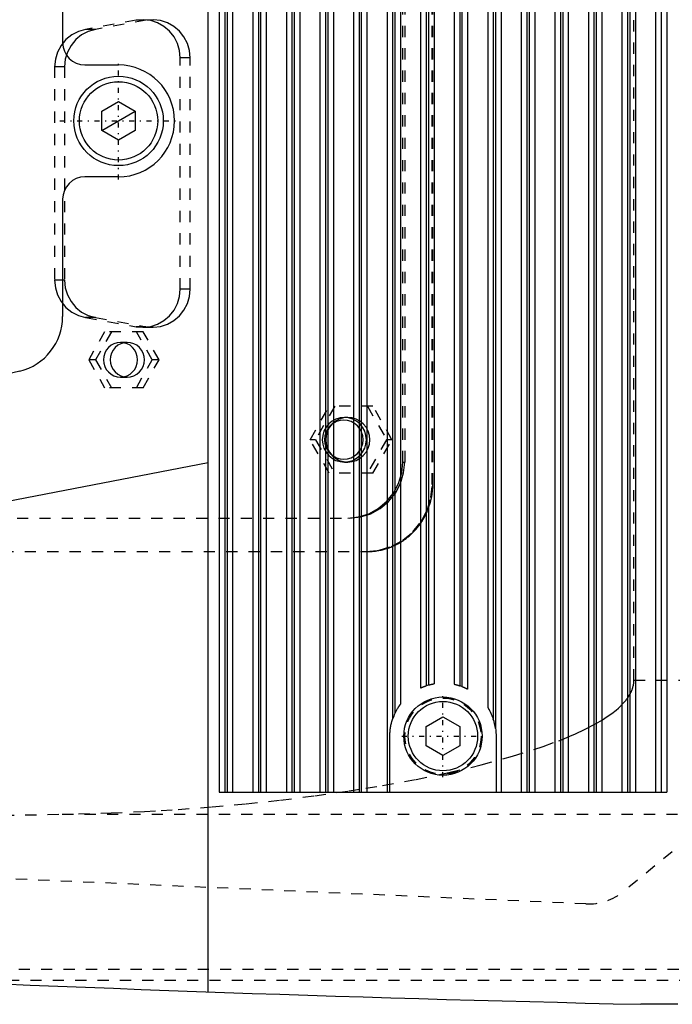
# Model space of a CAD drawing. Extents: x -705 to 156, y -125 to 125.
# Tile 4 of 9: x -396 to -338, y -79 to 9. Entities that reach past the tile are written whole.
import ezdxf

# ---------------------------------------------------------------- set-up
doc = ezdxf.new("R2010")
doc.units = 0
doc.linetypes.add('CENTER', pattern=[1.5, 0.45, -0.5, 0.05, -0.5])
doc.linetypes.add('DASHED', pattern=[2, 1, -1])
for name, color, linetype in [('AM_0', 7, 'CONTINUOUS'), ('AM_10', 7, 'CONTINUOUS'), ('AM_3', 7, 'DASHED'), ('AM_7', 7, 'CENTER')]:
    doc.layers.add(name, color=color, linetype=linetype)

msp = doc.modelspace()

# ---------------------------------------------------------------- linework, layer by layer
at = {"layer": 'AM_0', "color": 7, "linetype": 'CONTINUOUS'}
for p, q in [((-379, -77.856), (-379, 77.856)), ((-378, 60), (-378, -60)), ((-377.5, 60), (-377.5, -60)), ((-377.3, 60), (-377.3, -60)), ((-376.8, 60), (-376.8, -60)), ((-375, 60), (-375, -60)), ((-374.5, 60), (-374.5, -60)), ((-374.3, 60), (-374.3, -60)), ((-373.8, 60), (-373.8, -60)), ((-372, 60), (-372, -60)), ((-371.5, 60), (-371.5, -60)), ((-371.3, 60), (-371.3, -60)), ((-370.8, 60), (-370.8, -60)), ((-369, 60), (-369, -60)), ((-368.5, 60), (-368.5, -60)), ((-368.3, 60), (-368.3, -60)), ((-367.8, 60), (-367.8, -60)), ((-366, 60), (-366, -60)), ((-365.5, 60), (-365.5, -60)), ((-365.3, 60), (-365.3, -60)), ((-364.8, 60), (-364.8, -60)), ((-363, 60), (-363, -60)), ((-352.8, 60), (-352.8, -60)), ((-351, 60), (-351, -60)), ((-350.5, 60), (-350.5, -60)), ((-350.3, 60), (-350.3, -60)), ((-349.8, 60), (-349.8, -60)), ((-348, 60), (-348, -60)), ((-347.5, 60), (-347.5, -60)), ((-347.3, 60), (-347.3, -60)), ((-346.8, 60), (-346.8, -60)), ((-345, 60), (-345, -60)), ((-344.5, 60), (-344.5, -60)), ((-344.3, 60), (-344.3, -60)), ((-343.8, 60), (-343.8, -60)), ((-342, 60), (-342, -60)), ((-341.5, 60), (-341.5, -60)), ((-341.3, 60), (-341.3, -60)), ((-340.8, 60), (-340.8, -60)), ((-339, 60), (-339, -60)), ((-338.5, 60), (-338.5, -60)), ((-338, 60), (-338, -60)), ((-353.3, 54.313), (-353.3, -54.313)), ((-362.5, 53.479), (-362.5, -53.479)), ((-362.3, 52.982), (-362.3, -52.982)), ((-353.5, 53.479), (-353.5, -53.479)), ((-361.8, 52.15), (-361.8, -52.15)), ((-354, 52.438), (-354, -52.438)), ((-360, 50.692), (-360, -50.692)), ((-359.5, 50.493), (-359.5, -50.493)), ((-359.3, 50.431), (-359.3, -50.431)), ((-358.8, 50.318), (-358.8, -50.318)), ((-357, 50.356), (-357, -50.356)), ((-356.5, 50.493), (-356.5, -50.493)), ((-356.3, 50.565), (-356.3, -50.565)), ((-355.8, 50.79), (-355.8, -50.79)), ((-392, 17.5), (-392, 7)), ((-390, 5), (-387, 5)), ((-388.5, 0.866), (-387, 1.732)), ((-387, 1.732), (-385.5, 0.866)), ((-388.5, -0.866), (-388.5, 0.866)), ((-385.5, 0.866), (-385.5, -0.866)), ((-387, -1.732), (-388.5, -0.866)), ((-385.5, -0.866), (-387, -1.732)), ((-387, -5), (-390, -5)), ((-392, -7), (-392, -17.5)), ((-395.837, -22.363), (-478.853, -42.225)), ((-379, -30.577), (-414, -37.308)), ((-359.5, -54.134), (-358, -53.268)), ((-358, -53.268), (-356.5, -54.134)), ((-359.5, -55.866), (-359.5, -54.134)), ((-356.5, -54.134), (-356.5, -55.866)), ((-362.75, -60), (-362.75, -55)), ((-353.25, -55), (-353.25, -60)), ((-358, -56.732), (-359.5, -55.866)), ((-356.5, -55.866), (-358, -56.732)), ((-378, -60), (-338, -60)), ((-337, -78.973), (-340.312, -78.973))]:
    msp.add_line(p, q, dxfattribs=at)
for points in [[(-360, -50.692, 0), (-360, -50.692, 0), (-360, -50.692, 0), (-360, -50.691, 0), (-360, -50.691, 0), (-359.999, -50.691, 0), (-359.999, -50.691, 0), (-359.998, -50.691, 0), (-359.998, -50.691, 0), (-359.997, -50.69, 0), (-359.996, -50.69, 0), (-359.996, -50.69, 0), (-359.995, -50.689, 0), (-359.994, -50.689, 0), (-359.993, -50.688, 0), (-359.991, -50.688, 0), (-359.99, -50.687, 0), (-359.988, -50.686, 0), (-359.988, -50.686, 0), (-359.987, -50.685, 0), (-359.985, -50.685, 0), (-359.983, -50.684, 0), (-359.982, -50.683, 0), (-359.981, -50.683, 0), (-359.979, -50.682, 0), (-359.977, -50.681, 0), (-359.976, -50.68, 0), (-359.974, -50.68, 0), (-359.972, -50.679, 0), (-359.969, -50.678, 0), (-359.967, -50.676, 0), (-359.964, -50.675, 0), (-359.961, -50.674, 0), (-359.96, -50.673, 0), (-359.958, -50.672, 0), (-359.955, -50.671, 0), (-359.952, -50.67, 0), (-359.949, -50.668, 0), (-359.945, -50.667, 0), (-359.942, -50.665, 0), (-359.94, -50.664, 0), (-359.938, -50.664, 0), (-359.935, -50.662, 0), (-359.931, -50.66, 0), (-359.927, -50.659, 0), (-359.923, -50.657, 0), (-359.919, -50.655, 0), (-359.917, -50.654, 0), (-359.915, -50.653, 0), (-359.911, -50.651, 0), (-359.907, -50.65, 0), (-359.903, -50.648, 0), (-359.898, -50.646, 0), (-359.894, -50.644, 0), (-359.892, -50.643, 0), (-359.889, -50.642, 0), (-359.885, -50.64, 0), (-359.88, -50.638, 0), (-359.876, -50.636, 0), (-359.871, -50.634, 0), (-359.866, -50.632, 0), (-359.864, -50.631, 0), (-359.861, -50.63, 0), (-359.856, -50.628, 0), (-359.852, -50.626, 0), (-359.849, -50.625, 0), (-359.847, -50.624, 0), (-359.841, -50.621, 0), (-359.836, -50.619, 0), (-359.834, -50.618, 0), (-359.831, -50.617, 0), (-359.826, -50.615, 0), (-359.82, -50.613, 0), (-359.815, -50.61, 0), (-359.809, -50.608, 0), (-359.804, -50.606, 0), (-359.801, -50.605, 0), (-359.798, -50.603, 0), (-359.792, -50.601, 0), (-359.786, -50.599, 0), (-359.78, -50.596, 0), (-359.774, -50.594, 0), (-359.768, -50.591, 0), (-359.765, -50.59, 0), (-359.762, -50.589, 0), (-359.756, -50.586, 0), (-359.75, -50.584, 0), (-359.743, -50.581, 0), (-359.737, -50.579, 0), (-359.731, -50.576, 0), (-359.727, -50.575, 0), (-359.724, -50.574, 0), (-359.718, -50.571, 0), (-359.711, -50.569, 0), (-359.704, -50.566, 0), (-359.698, -50.564, 0), (-359.691, -50.561, 0), (-359.688, -50.56, 0), (-359.684, -50.559, 0), (-359.678, -50.556, 0), (-359.671, -50.554, 0), (-359.664, -50.551, 0), (-359.657, -50.548, 0), (-359.65, -50.546, 0), (-359.647, -50.545, 0), (-359.643, -50.543, 0), (-359.636, -50.541, 0), (-359.629, -50.538, 0), (-359.626, -50.537, 0), (-359.622, -50.536, 0), (-359.615, -50.533, 0), (-359.608, -50.531, 0), (-359.605, -50.529, 0), (-359.601, -50.528, 0), (-359.594, -50.526, 0), (-359.587, -50.523, 0), (-359.58, -50.521, 0), (-359.573, -50.518, 0), (-359.566, -50.516, 0), (-359.563, -50.514, 0), (-359.559, -50.513, 0), (-359.552, -50.511, 0), (-359.545, -50.508, 0), (-359.538, -50.506, 0), (-359.531, -50.504, 0), (-359.524, -50.501, 0), (-359.521, -50.5, 0), (-359.517, -50.499, 0), (-359.51, -50.497, 0), (-359.503, -50.494, 0), (-359.5, -50.493, 0)], [(-359.3, -50.431, 0), (-359.297, -50.43, 0), (-359.29, -50.428, 0), (-359.283, -50.427, 0), (-359.279, -50.426, 0), (-359.276, -50.425, 0), (-359.269, -50.423, 0), (-359.262, -50.421, 0), (-359.255, -50.419, 0), (-359.248, -50.417, 0), (-359.241, -50.415, 0), (-359.238, -50.414, 0), (-359.234, -50.413, 0), (-359.227, -50.411, 0), (-359.22, -50.409, 0), (-359.213, -50.407, 0), (-359.206, -50.406, 0), (-359.199, -50.404, 0), (-359.195, -50.403, 0), (-359.192, -50.402, 0), (-359.185, -50.4, 0), (-359.178, -50.398, 0), (-359.174, -50.397, 0), (-359.171, -50.397, 0), (-359.164, -50.395, 0), (-359.157, -50.393, 0), (-359.153, -50.392, 0), (-359.15, -50.391, 0), (-359.143, -50.39, 0), (-359.136, -50.388, 0), (-359.129, -50.386, 0), (-359.122, -50.384, 0), (-359.115, -50.383, 0), (-359.112, -50.382, 0), (-359.108, -50.381, 0), (-359.102, -50.38, 0), (-359.095, -50.378, 0), (-359.088, -50.376, 0), (-359.082, -50.375, 0), (-359.075, -50.373, 0), (-359.072, -50.373, 0), (-359.069, -50.372, 0), (-359.062, -50.37, 0), (-359.056, -50.369, 0), (-359.049, -50.367, 0), (-359.043, -50.366, 0), (-359.037, -50.365, 0), (-359.034, -50.364, 0), (-359.031, -50.363, 0), (-359.024, -50.362, 0), (-359.018, -50.36, 0), (-359.012, -50.359, 0), (-359.006, -50.358, 0), (-359.001, -50.357, 0), (-358.998, -50.356, 0), (-358.995, -50.355, 0), (-358.989, -50.354, 0), (-358.984, -50.353, 0), (-358.978, -50.352, 0), (-358.973, -50.351, 0), (-358.967, -50.35, 0), (-358.965, -50.349, 0), (-358.962, -50.348, 0), (-358.957, -50.347, 0), (-358.952, -50.346, 0), (-358.949, -50.346, 0), (-358.947, -50.345, 0), (-358.942, -50.344, 0), (-358.937, -50.343, 0), (-358.934, -50.343, 0), (-358.932, -50.342, 0), (-358.927, -50.341, 0), (-358.923, -50.34, 0), (-358.918, -50.34, 0), (-358.913, -50.339, 0), (-358.909, -50.338, 0), (-358.906, -50.337, 0), (-358.904, -50.337, 0), (-358.9, -50.336, 0), (-358.895, -50.335, 0), (-358.891, -50.334, 0), (-358.887, -50.334, 0), (-358.883, -50.333, 0), (-358.881, -50.332, 0), (-358.879, -50.332, 0), (-358.875, -50.331, 0), (-358.871, -50.331, 0), (-358.867, -50.33, 0), (-358.864, -50.329, 0), (-358.86, -50.329, 0), (-358.858, -50.328, 0), (-358.857, -50.328, 0), (-358.853, -50.327, 0), (-358.85, -50.327, 0), (-358.847, -50.326, 0), (-358.844, -50.325, 0), (-358.841, -50.325, 0), (-358.839, -50.325, 0), (-358.838, -50.324, 0), (-358.835, -50.324, 0), (-358.832, -50.323, 0), (-358.83, -50.323, 0), (-358.827, -50.323, 0), (-358.825, -50.322, 0), (-358.824, -50.322, 0), (-358.822, -50.322, 0), (-358.82, -50.321, 0), (-358.818, -50.321, 0), (-358.817, -50.321, 0), (-358.816, -50.321, 0), (-358.814, -50.32, 0), (-358.813, -50.32, 0), (-358.812, -50.32, 0), (-358.811, -50.32, 0), (-358.81, -50.32, 0), (-358.808, -50.319, 0), (-358.807, -50.319, 0), (-358.806, -50.319, 0), (-358.805, -50.319, 0), (-358.804, -50.319, 0), (-358.804, -50.318, 0), (-358.803, -50.318, 0), (-358.802, -50.318, 0), (-358.802, -50.318, 0), (-358.801, -50.318, 0), (-358.801, -50.318, 0), (-358.8, -50.318, 0), (-358.8, -50.318, 0), (-358.8, -50.318, 0), (-358.8, -50.318, 0), (-358.8, -50.318, 0)], [(-357, -50.356, 0), (-357, -50.356, 0), (-357, -50.356, 0), (-357, -50.357, 0), (-357, -50.357, 0), (-356.999, -50.357, 0), (-356.999, -50.357, 0), (-356.998, -50.357, 0), (-356.998, -50.357, 0), (-356.997, -50.357, 0), (-356.996, -50.357, 0), (-356.996, -50.357, 0), (-356.995, -50.357, 0), (-356.994, -50.358, 0), (-356.993, -50.358, 0), (-356.992, -50.358, 0), (-356.99, -50.359, 0), (-356.989, -50.359, 0), (-356.988, -50.359, 0), (-356.987, -50.359, 0), (-356.985, -50.36, 0), (-356.984, -50.36, 0), (-356.983, -50.36, 0), (-356.982, -50.36, 0), (-356.98, -50.361, 0), (-356.977, -50.361, 0), (-356.976, -50.362, 0), (-356.975, -50.362, 0), (-356.973, -50.362, 0), (-356.97, -50.363, 0), (-356.968, -50.364, 0), (-356.965, -50.364, 0), (-356.962, -50.365, 0), (-356.961, -50.365, 0), (-356.959, -50.365, 0), (-356.956, -50.366, 0), (-356.953, -50.367, 0), (-356.95, -50.368, 0), (-356.946, -50.368, 0), (-356.943, -50.369, 0), (-356.941, -50.37, 0), (-356.939, -50.37, 0), (-356.936, -50.371, 0), (-356.932, -50.372, 0), (-356.928, -50.372, 0), (-356.924, -50.373, 0), (-356.92, -50.374, 0), (-356.918, -50.375, 0), (-356.916, -50.375, 0), (-356.912, -50.376, 0), (-356.908, -50.377, 0), (-356.904, -50.378, 0), (-356.899, -50.379, 0), (-356.895, -50.38, 0), (-356.893, -50.381, 0), (-356.89, -50.381, 0), (-356.886, -50.383, 0), (-356.881, -50.384, 0), (-356.877, -50.385, 0), (-356.872, -50.386, 0), (-356.867, -50.387, 0), (-356.865, -50.388, 0), (-356.862, -50.388, 0), (-356.857, -50.39, 0), (-356.852, -50.391, 0), (-356.85, -50.391, 0), (-356.847, -50.392, 0), (-356.842, -50.393, 0), (-356.837, -50.395, 0), (-356.834, -50.395, 0), (-356.832, -50.396, 0), (-356.826, -50.397, 0), (-356.821, -50.399, 0), (-356.815, -50.4, 0), (-356.81, -50.402, 0), (-356.804, -50.403, 0), (-356.801, -50.404, 0), (-356.798, -50.405, 0), (-356.792, -50.406, 0), (-356.786, -50.408, 0), (-356.78, -50.409, 0), (-356.774, -50.411, 0), (-356.768, -50.412, 0), (-356.765, -50.413, 0), (-356.762, -50.414, 0), (-356.756, -50.416, 0), (-356.75, -50.418, 0), (-356.743, -50.419, 0), (-356.737, -50.421, 0), (-356.73, -50.423, 0), (-356.727, -50.424, 0), (-356.724, -50.425, 0), (-356.717, -50.426, 0), (-356.711, -50.428, 0), (-356.704, -50.43, 0), (-356.697, -50.432, 0), (-356.69, -50.434, 0), (-356.687, -50.435, 0), (-356.684, -50.436, 0), (-356.677, -50.438, 0), (-356.67, -50.44, 0), (-356.663, -50.442, 0), (-356.656, -50.444, 0), (-356.649, -50.446, 0), (-356.646, -50.447, 0), (-356.642, -50.448, 0), (-356.635, -50.45, 0), (-356.629, -50.452, 0), (-356.625, -50.453, 0), (-356.622, -50.454, 0), (-356.615, -50.457, 0), (-356.608, -50.459, 0), (-356.604, -50.46, 0), (-356.601, -50.461, 0), (-356.593, -50.463, 0), (-356.586, -50.465, 0), (-356.579, -50.467, 0), (-356.572, -50.47, 0), (-356.565, -50.472, 0), (-356.562, -50.473, 0), (-356.558, -50.474, 0), (-356.552, -50.476, 0), (-356.545, -50.478, 0), (-356.538, -50.481, 0), (-356.531, -50.483, 0), (-356.524, -50.485, 0), (-356.52, -50.486, 0), (-356.517, -50.487, 0), (-356.51, -50.49, 0), (-356.503, -50.492, 0), (-356.5, -50.493, 0)], [(-356.3, -50.565, 0), (-356.297, -50.566, 0), (-356.29, -50.569, 0), (-356.283, -50.571, 0), (-356.279, -50.573, 0), (-356.276, -50.574, 0), (-356.269, -50.577, 0), (-356.262, -50.579, 0), (-356.255, -50.582, 0), (-356.248, -50.585, 0), (-356.241, -50.588, 0), (-356.238, -50.589, 0), (-356.234, -50.59, 0), (-356.227, -50.593, 0), (-356.22, -50.596, 0), (-356.213, -50.599, 0), (-356.206, -50.602, 0), (-356.199, -50.605, 0), (-356.196, -50.606, 0), (-356.192, -50.607, 0), (-356.185, -50.61, 0), (-356.178, -50.613, 0), (-356.175, -50.615, 0), (-356.171, -50.616, 0), (-356.164, -50.619, 0), (-356.158, -50.622, 0), (-356.154, -50.623, 0), (-356.151, -50.625, 0), (-356.144, -50.628, 0), (-356.137, -50.631, 0), (-356.13, -50.634, 0), (-356.123, -50.636, 0), (-356.117, -50.639, 0), (-356.113, -50.641, 0), (-356.11, -50.642, 0), (-356.103, -50.645, 0), (-356.097, -50.648, 0), (-356.09, -50.651, 0), (-356.084, -50.654, 0), (-356.077, -50.657, 0), (-356.074, -50.658, 0), (-356.071, -50.659, 0), (-356.064, -50.662, 0), (-356.058, -50.665, 0), (-356.052, -50.668, 0), (-356.045, -50.671, 0), (-356.039, -50.674, 0), (-356.036, -50.675, 0), (-356.033, -50.676, 0), (-356.027, -50.679, 0), (-356.021, -50.682, 0), (-356.015, -50.685, 0), (-356.009, -50.687, 0), (-356.004, -50.69, 0), (-356.001, -50.691, 0), (-355.998, -50.693, 0), (-355.992, -50.695, 0), (-355.987, -50.698, 0), (-355.981, -50.7, 0), (-355.976, -50.703, 0), (-355.97, -50.705, 0), (-355.968, -50.707, 0), (-355.965, -50.708, 0), (-355.96, -50.71, 0), (-355.955, -50.713, 0), (-355.952, -50.714, 0), (-355.95, -50.715, 0), (-355.945, -50.718, 0), (-355.94, -50.72, 0), (-355.938, -50.721, 0), (-355.935, -50.722, 0), (-355.93, -50.725, 0), (-355.926, -50.727, 0), (-355.921, -50.729, 0), (-355.916, -50.731, 0), (-355.912, -50.734, 0), (-355.91, -50.735, 0), (-355.907, -50.736, 0), (-355.903, -50.738, 0), (-355.899, -50.74, 0), (-355.894, -50.742, 0), (-355.89, -50.744, 0), (-355.886, -50.746, 0), (-355.884, -50.747, 0), (-355.882, -50.748, 0), (-355.878, -50.75, 0), (-355.874, -50.752, 0), (-355.87, -50.754, 0), (-355.866, -50.756, 0), (-355.862, -50.758, 0), (-355.861, -50.759, 0), (-355.859, -50.76, 0), (-355.855, -50.762, 0), (-355.852, -50.763, 0), (-355.849, -50.765, 0), (-355.846, -50.767, 0), (-355.842, -50.768, 0), (-355.841, -50.769, 0), (-355.839, -50.77, 0), (-355.836, -50.771, 0), (-355.834, -50.773, 0), (-355.831, -50.774, 0), (-355.828, -50.775, 0), (-355.826, -50.777, 0), (-355.825, -50.777, 0), (-355.824, -50.778, 0), (-355.821, -50.779, 0), (-355.819, -50.78, 0), (-355.818, -50.781, 0), (-355.817, -50.781, 0), (-355.815, -50.782, 0), (-355.813, -50.783, 0), (-355.813, -50.784, 0), (-355.812, -50.784, 0), (-355.81, -50.785, 0), (-355.809, -50.786, 0), (-355.807, -50.786, 0), (-355.806, -50.787, 0), (-355.805, -50.788, 0), (-355.804, -50.788, 0), (-355.804, -50.788, 0), (-355.803, -50.789, 0), (-355.802, -50.789, 0), (-355.802, -50.789, 0), (-355.801, -50.79, 0), (-355.801, -50.79, 0), (-355.8, -50.79, 0), (-355.8, -50.79, 0), (-355.8, -50.79, 0), (-355.8, -50.79, 0), (-355.8, -50.79, 0)], [(-362.3, -52.982, 0), (-362.286, -52.953, 0), (-362.257, -52.893, 0), (-362.226, -52.832, 0), (-362.211, -52.802, 0), (-362.195, -52.771, 0), (-362.162, -52.711, 0), (-362.129, -52.652, 0), (-362.096, -52.595, 0), (-362.063, -52.54, 0), (-362.031, -52.487, 0), (-362.015, -52.461, 0), (-362.012, -52.457, 0), (-362.006, -52.448, 0), (-362, -52.439, 0), (-361.998, -52.435, 0), (-361.995, -52.43, 0), (-361.989, -52.421, 0), (-361.983, -52.412, 0), (-361.978, -52.404, 0), (-361.972, -52.395, 0), (-361.966, -52.386, 0), (-361.963, -52.382, 0), (-361.961, -52.378, 0), (-361.955, -52.369, 0), (-361.949, -52.361, 0), (-361.944, -52.353, 0), (-361.938, -52.344, 0), (-361.933, -52.336, 0), (-361.93, -52.333, 0), (-361.928, -52.329, 0), (-361.922, -52.321, 0), (-361.917, -52.314, 0), (-361.912, -52.306, 0), (-361.907, -52.299, 0), (-361.903, -52.292, 0), (-361.9, -52.289, 0), (-361.898, -52.285, 0), (-361.893, -52.278, 0), (-361.888, -52.271, 0), (-361.883, -52.264, 0), (-361.878, -52.258, 0), (-361.874, -52.251, 0), (-361.871, -52.248, 0), (-361.869, -52.245, 0), (-361.865, -52.238, 0), (-361.86, -52.232, 0), (-361.856, -52.226, 0), (-361.852, -52.22, 0), (-361.848, -52.215, 0), (-361.846, -52.212, 0), (-361.844, -52.209, 0), (-361.84, -52.204, 0), (-361.836, -52.199, 0), (-361.834, -52.196, 0), (-361.832, -52.194, 0), (-361.829, -52.189, 0), (-361.826, -52.185, 0), (-361.824, -52.183, 0), (-361.823, -52.18, 0), (-361.82, -52.176, 0), (-361.817, -52.173, 0), (-361.814, -52.169, 0), (-361.812, -52.166, 0), (-361.81, -52.163, 0), (-361.809, -52.162, 0), (-361.808, -52.161, 0), (-361.806, -52.158, 0), (-361.805, -52.156, 0), (-361.803, -52.154, 0), (-361.802, -52.153, 0), (-361.801, -52.152, 0), (-361.801, -52.151, 0), (-361.801, -52.151, 0), (-361.8, -52.15, 0), (-361.8, -52.15, 0), (-361.8, -52.15, 0)], [(-354, -52.438, 0), (-354, -52.438, 0), (-354, -52.439, 0), (-353.999, -52.44, 0), (-353.999, -52.44, 0), (-353.998, -52.441, 0), (-353.997, -52.443, 0), (-353.996, -52.445, 0), (-353.994, -52.448, 0), (-353.992, -52.451, 0), (-353.99, -52.455, 0), (-353.988, -52.457, 0), (-353.987, -52.459, 0), (-353.984, -52.463, 0), (-353.981, -52.468, 0), (-353.978, -52.473, 0), (-353.975, -52.478, 0), (-353.971, -52.484, 0), (-353.969, -52.487, 0), (-353.967, -52.49, 0), (-353.963, -52.497, 0), (-353.959, -52.504, 0), (-353.957, -52.507, 0), (-353.955, -52.511, 0), (-353.95, -52.518, 0), (-353.945, -52.525, 0), (-353.943, -52.529, 0), (-353.941, -52.533, 0), (-353.936, -52.541, 0), (-353.931, -52.549, 0), (-353.926, -52.557, 0), (-353.921, -52.565, 0), (-353.916, -52.574, 0), (-353.914, -52.578, 0), (-353.911, -52.582, 0), (-353.906, -52.591, 0), (-353.901, -52.6, 0), (-353.896, -52.609, 0), (-353.89, -52.618, 0), (-353.885, -52.628, 0), (-353.882, -52.632, 0), (-353.879, -52.637, 0), (-353.874, -52.647, 0), (-353.868, -52.657, 0), (-353.862, -52.668, 0), (-353.856, -52.678, 0), (-353.85, -52.688, 0), (-353.848, -52.694, 0), (-353.845, -52.699, 0), (-353.839, -52.709, 0), (-353.833, -52.72, 0), (-353.813, -52.756, 0), (-353.781, -52.818, 0), (-353.764, -52.85, 0), (-353.747, -52.884, 0), (-353.714, -52.953, 0), (-353.681, -53.023, 0), (-353.649, -53.095, 0), (-353.618, -53.166, 0), (-353.59, -53.236, 0), (-353.576, -53.27, 0), (-353.563, -53.304, 0), (-353.537, -53.373, 0), (-353.512, -53.444, 0), (-353.5, -53.479, 0)], [(-362.75, -55, 0), (-362.75, -54.959, 0), (-362.748, -54.877, 0), (-362.746, -54.794, 0), (-362.744, -54.752, 0), (-362.741, -54.709, 0), (-362.735, -54.624, 0), (-362.728, -54.539, 0), (-362.718, -54.453, 0), (-362.708, -54.366, 0), (-362.695, -54.279, 0), (-362.688, -54.236, 0), (-362.681, -54.193, 0), (-362.665, -54.107, 0), (-362.648, -54.021, 0), (-362.629, -53.935, 0), (-362.609, -53.85, 0), (-362.587, -53.766, 0), (-362.575, -53.724, 0), (-362.564, -53.683, 0), (-362.539, -53.6, 0), (-362.513, -53.519, 0), (-362.5, -53.479, 0)], [(-353.3, -54.313, 0), (-353.284, -54.43, 0), (-353.262, -54.663, 0), (-353.251, -54.89, 0), (-353.25, -55, 0)]]:
    msp.add_polyline3d(points, dxfattribs=at)
for centre, radius in [((-387, 0), 4), ((-387, 0), 3.5), ((-358, -55), 3.5), ((-358, -55), 3.1)]:
    msp.add_circle(centre, radius, dxfattribs=at)
for centre, radius, start, end in [((-390, 7), 2, 180, 270), ((-387, 0), 5, 270, 90), ((-390, -7), 2, 90, 180), ((-397, -17.5), 5, 283.45583, 0), ((-358, -55), 4.75, 105.88362, 108.40848), ((-358, -55), 4.75, 69.02904, 71.59152), ((-358, -55), 4.75, 154.85875, 161.32828), ((-358, -55), 4.75, 8.32066, 18.67172), ((-273.054, 2920.273), 3000, 262.646874, 268.715357)]:
    msp.add_arc(centre, radius, start, end, dxfattribs=at)
at = {"layer": 'AM_10', "color": 7, "linetype": 'CONTINUOUS'}
msp.add_line((-388.5, -0.866), (-385.5, 0.866), dxfattribs=at)
at = {"layer": 'AM_3', "color": 6, "linetype": 'DASHED'}
for p, q in [((-340.935, -50), (-340.935, 50)), ((-358.96, -32.5), (-358.96, 32.5)), ((-358.911, -32.5), (-358.911, 32.5)), ((-361.595, -30.5), (-361.595, 30.5)), ((-361.422, 30.5), (-361.422, -30.5)), ((-385.417, 8.996), (-389.947, 8.185)), ((-384.532, 8.996), (-389.062, 8.185)), ((-384.532, 8.996), (-385.417, 8.996)), ((-389.062, 8.185), (-389.947, 8.185)), ((-380.602, 5.648), (-381.488, 5.648)), ((-381.488, -15.048), (-381.488, 5.648)), ((-380.602, -15.048), (-380.602, 5.648)), ((-392.714, 4.837), (-392.714, -14.237)), ((-391.829, 4.837), (-392.714, 4.837)), ((-391.829, 4.837), (-391.829, -14.237)), ((-391.829, -14.237), (-392.714, -14.237)), ((-380.602, -15.048), (-381.488, -15.048)), ((-389.947, -17.585), (-385.417, -18.396)), ((-389.062, -17.585), (-389.947, -17.585)), ((-389.062, -17.585), (-384.532, -18.396)), ((-384.532, -18.396), (-385.417, -18.396)), ((-384.836, -18.448), (-383.95, -18.448)), ((-388.245, -18.85), (-389.666, -21.35)), ((-387.637, -18.85), (-389.058, -21.35)), ((-384.794, -18.85), (-388.245, -18.85)), ((-383.98, -21.35), (-385.402, -18.85)), ((-383.372, -21.35), (-384.794, -18.85)), ((-386.215, -19.8), (-386.823, -19.8)), ((-389.666, -21.35), (-388.245, -23.85)), ((-389.058, -21.35), (-389.666, -21.35)), ((-389.058, -21.35), (-387.637, -23.85)), ((-385.402, -23.85), (-383.98, -21.35)), ((-384.794, -23.85), (-383.372, -21.35)), ((-383.372, -21.35), (-383.98, -21.35)), ((-386.823, -22.9), (-386.215, -22.9)), ((-384.794, -23.85), (-388.245, -23.85)), ((-369.871, -28.5), (-368.166, -25.5)), ((-367.679, -25.5), (-369.385, -28.5)), ((-364.268, -25.5), (-368.166, -25.5)), ((-364.754, -25.5), (-363.048, -28.5)), ((-362.562, -28.5), (-364.268, -25.5)), ((-366.513, -26.5), (-366.817, -26.5)), ((-368.166, -31.5), (-369.871, -28.5)), ((-369.385, -28.5), (-369.871, -28.5)), ((-369.385, -28.5), (-367.679, -31.5)), ((-363.048, -28.5), (-364.754, -31.5)), ((-364.268, -31.5), (-362.562, -28.5)), ((-362.562, -28.5), (-363.048, -28.5)), ((-366.817, -30.5), (-366.513, -30.5)), ((-361.595, -30.5), (-361.422, -30.5)), ((-364.268, -31.5), (-368.166, -31.5)), ((-358.96, -32.5), (-358.911, -32.5)), ((-460.076, -35.5), (-366.346, -35.5)), ((-461.38, -38.5), (-364.781, -38.5)), ((-340.935, -50), (-213.332, -50)), ((-345.217, -69.995), (-575.217, -59.995)), ((-331.34, -60.267), (-341.83, -68.867)), ((-489.327, -63.73), (-392.031, -61.982)), ((-392.031, -61.982), (-333.432, -61.982)), ((-425.922, -75.83), (-184.846, -75.83)), ((-404.878, -76.83), (-188.61, -76.83))]:
    msp.add_line(p, q, dxfattribs=at)
for points in [[(-381.488, 5.648), (-381.55, 6.303), (-381.736, 6.934), (-382.038, 7.516), (-382.445, 8.029), (-382.942, 8.452), (-383.51, 8.77), (-384.127, 8.971), (-384.771, 9.047), (-385.417, 8.996)], [(-380.602, 5.648), (-380.665, 6.303), (-380.851, 6.934), (-381.153, 7.516), (-381.56, 8.029), (-382.056, 8.452), (-382.624, 8.77), (-383.241, 8.971), (-383.885, 9.047), (-384.532, 8.996)], [(-389.947, 8.185), (-390.589, 8.002), (-391.183, 7.693), (-391.704, 7.271), (-392.133, 6.752), (-392.451, 6.158), (-392.648, 5.511), (-392.714, 4.837)], [(-389.062, 8.185), (-389.704, 8.002), (-390.297, 7.693), (-390.818, 7.271), (-391.247, 6.752), (-391.566, 6.158), (-391.762, 5.511), (-391.829, 4.837)], [(-392.714, -14.237), (-392.648, -14.911), (-392.451, -15.558), (-392.133, -16.152), (-391.704, -16.671), (-391.183, -17.093), (-390.589, -17.402), (-389.947, -17.585)], [(-391.829, -14.237), (-391.762, -14.911), (-391.566, -15.558), (-391.247, -16.152), (-390.818, -16.671), (-390.297, -17.093), (-389.704, -17.402), (-389.062, -17.585)], [(-385.417, -18.396), (-384.771, -18.447), (-384.127, -18.371), (-383.51, -18.17), (-382.942, -17.852), (-382.445, -17.429), (-382.038, -16.916), (-381.736, -16.334), (-381.55, -15.703), (-381.488, -15.048)], [(-384.532, -18.396), (-383.885, -18.447), (-383.241, -18.371), (-382.624, -18.17), (-382.056, -17.852), (-381.56, -17.429), (-381.153, -16.916), (-380.851, -16.334), (-380.665, -15.703), (-380.602, -15.048)], [(-366.519, -35.5), (-365.559, -35.404), (-364.635, -35.119), (-363.784, -34.657), (-363.037, -34.036), (-362.425, -33.278), (-361.97, -32.413), (-361.69, -31.475), (-361.595, -30.5)], [(-366.346, -35.5), (-365.385, -35.404), (-364.461, -35.119), (-363.61, -34.657), (-362.864, -34.036), (-362.251, -33.278), (-361.796, -32.413), (-361.516, -31.475), (-361.422, -30.5)], [(-364.868, -38.5), (-363.716, -38.385), (-362.607, -38.043), (-361.586, -37.489), (-360.69, -36.743), (-359.955, -35.833), (-359.409, -34.796), (-359.073, -33.671), (-358.96, -32.5)]]:
    msp.add_lwpolyline(points, dxfattribs=at)
for points in [[(-386.823, -19.8), (-387.121, -19.83), (-387.407, -19.918), (-387.671, -20.061), (-387.903, -20.254), (-388.092, -20.489), (-388.233, -20.757), (-388.32, -21.048), (-388.35, -21.35), (-388.32, -21.652), (-388.233, -21.943), (-388.092, -22.211), (-387.903, -22.446), (-387.671, -22.639), (-387.407, -22.782), (-387.121, -22.87), (-386.823, -22.9), (-386.525, -22.87), (-386.239, -22.782), (-385.975, -22.639), (-385.744, -22.446), (-385.554, -22.211), (-385.413, -21.943), (-385.326, -21.652), (-385.297, -21.35), (-385.326, -21.048), (-385.413, -20.757), (-385.554, -20.489), (-385.744, -20.254), (-385.975, -20.061), (-386.239, -19.918), (-386.525, -19.83)], [(-386.215, -19.8), (-386.513, -19.83), (-386.8, -19.918), (-387.063, -20.061), (-387.295, -20.254), (-387.485, -20.489), (-387.626, -20.757), (-387.713, -21.048), (-387.742, -21.35), (-387.713, -21.652), (-387.626, -21.943), (-387.485, -22.211), (-387.295, -22.446), (-387.063, -22.639), (-386.8, -22.782), (-386.513, -22.87), (-386.215, -22.9), (-385.918, -22.87), (-385.631, -22.782), (-385.367, -22.639), (-385.136, -22.446), (-384.946, -22.211), (-384.805, -21.943), (-384.718, -21.652), (-384.689, -21.35), (-384.718, -21.048), (-384.805, -20.757), (-384.946, -20.489), (-385.136, -20.254), (-385.367, -20.061), (-385.631, -19.918), (-385.918, -19.83)], [(-366.817, -26.5), (-367.201, -26.538), (-367.57, -26.652), (-367.911, -26.837), (-368.209, -27.086), (-368.454, -27.389), (-368.636, -27.735), (-368.748, -28.11), (-368.786, -28.5), (-368.748, -28.89), (-368.636, -29.265), (-368.454, -29.611), (-368.209, -29.914), (-367.911, -30.163), (-367.57, -30.348), (-367.201, -30.462), (-366.817, -30.5), (-366.432, -30.462), (-366.063, -30.348), (-365.722, -30.163), (-365.424, -29.914), (-365.179, -29.611), (-364.997, -29.265), (-364.885, -28.89), (-364.847, -28.5), (-364.885, -28.11), (-364.997, -27.735), (-365.179, -27.389), (-365.424, -27.086), (-365.722, -26.837), (-366.063, -26.652), (-366.432, -26.538)], [(-366.86, -30.25), (-366.524, -30.216), (-366.2, -30.117), (-365.903, -29.955), (-365.641, -29.737), (-365.427, -29.472), (-365.268, -29.17), (-365.17, -28.841), (-365.137, -28.5), (-365.17, -28.159), (-365.268, -27.83), (-365.427, -27.528), (-365.641, -27.263), (-365.903, -27.045), (-366.2, -26.883), (-366.524, -26.784), (-366.86, -26.75), (-367.196, -26.784), (-367.52, -26.883), (-367.817, -27.045), (-368.079, -27.263), (-368.293, -27.528), (-368.452, -27.83), (-368.55, -28.159), (-368.583, -28.5), (-368.55, -28.841), (-368.452, -29.17), (-368.293, -29.472), (-368.079, -29.737), (-367.817, -29.955), (-367.52, -30.117), (-367.196, -30.216)], [(-366.513, -26.5), (-366.897, -26.538), (-367.266, -26.652), (-367.607, -26.837), (-367.905, -27.086), (-368.15, -27.389), (-368.332, -27.735), (-368.444, -28.11), (-368.482, -28.5), (-368.444, -28.89), (-368.332, -29.265), (-368.15, -29.611), (-367.905, -29.914), (-367.607, -30.163), (-367.266, -30.348), (-366.897, -30.462), (-366.513, -30.5), (-366.128, -30.462), (-365.759, -30.348), (-365.418, -30.163), (-365.12, -29.914), (-364.875, -29.611), (-364.693, -29.265), (-364.581, -28.89), (-364.543, -28.5), (-364.581, -28.11), (-364.693, -27.735), (-364.875, -27.389), (-365.12, -27.086), (-365.418, -26.837), (-365.759, -26.652), (-366.128, -26.538)]]:
    msp.add_lwpolyline(points, close=True, dxfattribs=at)
for points in [[(-364.781, -38.5, 0), (-364.74, -38.5, 0), (-364.658, -38.499, 0), (-364.575, -38.496, 0), (-364.534, -38.495, 0), (-364.492, -38.493, 0), (-364.409, -38.488, 0), (-364.326, -38.482, 0), (-364.242, -38.475, 0), (-364.158, -38.466, 0), (-364.074, -38.456, 0), (-364.032, -38.451, 0), (-363.99, -38.445, 0), (-363.906, -38.433, 0), (-363.822, -38.419, 0), (-363.738, -38.404, 0), (-363.653, -38.388, 0), (-363.569, -38.371, 0), (-363.527, -38.361, 0), (-363.485, -38.352, 0), (-363.401, -38.332, 0), (-363.318, -38.31, 0), (-363.276, -38.299, 0), (-363.234, -38.288, 0), (-363.151, -38.264, 0), (-363.068, -38.238, 0), (-363.026, -38.225, 0), (-362.985, -38.212, 0), (-362.902, -38.184, 0), (-362.82, -38.155, 0), (-362.739, -38.125, 0), (-362.657, -38.093, 0), (-362.577, -38.06, 0), (-362.536, -38.044, 0), (-362.496, -38.026, 0), (-362.417, -37.991, 0), (-362.337, -37.955, 0), (-362.259, -37.917, 0), (-362.18, -37.878, 0), (-362.103, -37.839, 0), (-362.064, -37.818, 0), (-362.026, -37.797, 0), (-361.95, -37.755, 0), (-361.874, -37.712, 0), (-361.799, -37.668, 0), (-361.725, -37.622, 0), (-361.652, -37.576, 0), (-361.616, -37.552, 0), (-361.58, -37.528, 0), (-361.508, -37.48, 0), (-361.437, -37.43, 0), (-361.367, -37.38, 0), (-361.298, -37.329, 0), (-361.23, -37.277, 0), (-361.196, -37.25, 0), (-361.163, -37.224, 0), (-361.097, -37.17, 0), (-361.031, -37.115, 0), (-360.967, -37.06, 0), (-360.904, -37.004, 0), (-360.842, -36.947, 0), (-360.811, -36.918, 0), (-360.78, -36.89, 0), (-360.72, -36.832, 0), (-360.661, -36.773, 0), (-360.632, -36.743, 0), (-360.603, -36.714, 0), (-360.546, -36.653, 0), (-360.489, -36.592, 0), (-360.461, -36.561, 0), (-360.433, -36.529, 0), (-360.377, -36.466, 0), (-360.322, -36.401, 0), (-360.268, -36.336, 0), (-360.215, -36.269, 0), (-360.162, -36.201, 0), (-360.136, -36.167, 0), (-360.11, -36.133, 0), (-360.059, -36.063, 0), (-360.009, -35.992, 0), (-359.959, -35.921, 0), (-359.911, -35.849, 0), (-359.864, -35.775, 0), (-359.84, -35.738, 0), (-359.817, -35.701, 0), (-359.772, -35.626, 0), (-359.727, -35.551, 0), (-359.684, -35.474, 0), (-359.641, -35.397, 0), (-359.6, -35.319, 0), (-359.58, -35.28, 0), (-359.56, -35.24, 0), (-359.521, -35.161, 0), (-359.483, -35.081, 0), (-359.446, -35.001, 0), (-359.41, -34.919, 0), (-359.376, -34.838, 0), (-359.359, -34.797, 0), (-359.342, -34.756, 0), (-359.31, -34.673, 0), (-359.279, -34.59, 0), (-359.25, -34.506, 0), (-359.221, -34.422, 0), (-359.194, -34.338, 0), (-359.181, -34.296, 0), (-359.168, -34.253, 0), (-359.143, -34.168, 0), (-359.12, -34.083, 0), (-359.108, -34.04, 0), (-359.097, -33.998, 0), (-359.076, -33.912, 0), (-359.057, -33.826, 0), (-359.047, -33.783, 0), (-359.038, -33.74, 0), (-359.021, -33.654, 0), (-359.005, -33.568, 0), (-358.991, -33.482, 0), (-358.977, -33.396, 0), (-358.965, -33.309, 0), (-358.96, -33.266, 0), (-358.954, -33.223, 0), (-358.945, -33.137, 0), (-358.936, -33.052, 0), (-358.929, -32.966, 0), (-358.923, -32.881, 0), (-358.919, -32.795, 0), (-358.917, -32.753, 0), (-358.915, -32.711, 0), (-358.913, -32.626, 0), (-358.912, -32.542, 0), (-358.911, -32.5, 0)], [(-392.031, -61.982, 0), (-390.591, -61.956, 0), (-387.666, -61.869, 0), (-384.693, -61.735, 0), (-383.192, -61.651, 0), (-381.682, -61.554, 0), (-378.642, -61.323, 0), (-375.584, -61.044, 0), (-372.52, -60.714, 0), (-369.46, -60.332, 0), (-366.414, -59.898, 0), (-364.9, -59.661, 0), (-363.393, -59.409, 0), (-360.408, -58.862, 0), (-357.469, -58.251, 0), (-354.589, -57.568, 0), (-351.778, -56.802, 0), (-349.045, -55.928, 0), (-347.643, -55.412, 0), (-347.406, -55.319, 0), (-346.932, -55.126, 0), (-346.458, -54.925, 0), (-346.222, -54.822, 0), (-345.986, -54.716, 0), (-345.519, -54.498, 0), (-345.058, -54.271, 0), (-344.605, -54.033, 0), (-344.162, -53.786, 0), (-343.731, -53.528, 0), (-343.52, -53.394, 0), (-343.314, -53.257, 0), (-342.913, -52.973, 0), (-342.532, -52.673, 0), (-342.319, -52.49, 0), (-342.26, -52.437, 0), (-342.202, -52.383, 0), (-342.172, -52.355, 0), (-342.143, -52.327, 0), (-342.085, -52.271, 0), (-342.027, -52.213, 0), (-341.969, -52.154, 0), (-341.912, -52.094, 0), (-341.855, -52.032, 0), (-341.827, -52.001, 0), (-341.799, -51.97, 0), (-341.744, -51.906, 0), (-341.69, -51.841, 0), (-341.637, -51.775, 0), (-341.585, -51.708, 0), (-341.534, -51.641, 0), (-341.509, -51.606, 0), (-341.485, -51.572, 0), (-341.437, -51.502, 0), (-341.39, -51.431, 0), (-341.368, -51.395, 0), (-341.346, -51.359, 0), (-341.303, -51.287, 0), (-341.262, -51.213, 0), (-341.243, -51.176, 0), (-341.223, -51.139, 0), (-341.187, -51.064, 0), (-341.152, -50.988, 0), (-341.12, -50.912, 0), (-341.09, -50.835, 0), (-341.062, -50.757, 0), (-341.05, -50.718, 0), (-341.038, -50.679, 0), (-341.015, -50.6, 0), (-340.995, -50.521, 0), (-340.978, -50.441, 0), (-340.964, -50.362, 0), (-340.953, -50.281, 0), (-340.948, -50.241, 0), (-340.944, -50.201, 0), (-340.938, -50.121, 0), (-340.936, -50.04, 0), (-340.935, -50, 0)]]:
    msp.add_polyline3d(points, dxfattribs=at)
msp.add_circle((-358, -55), 3.4, dxfattribs=at)
msp.add_arc((-345, -65), 5, 267.51045, 309.34586, dxfattribs=at)
at = {"layer": 'AM_7', "color": 4, "linetype": 'CENTER'}
for p, q in [((-387, -5.25), (-387, 5.25)), ((-392.25, 0), (-381.75, 0)), ((-358, -58.675), (-358, -51.325)), ((-361.675, -55), (-354.325, -55))]:
    msp.add_line(p, q, dxfattribs=at)

doc.saveas('drawing.dxf')
